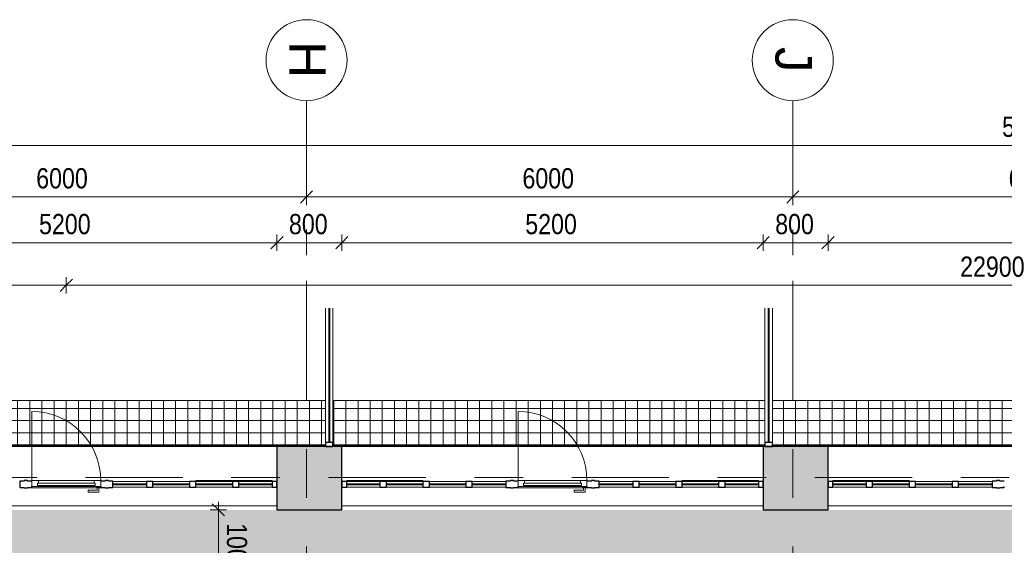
# Model space of a CAD drawing. Header units: millimetres. Extents: x -68595 to 26741, y -534 to 35396.
# Tile 139 of 172: x -52745 to -40595, y 28911 to 35396. Entities that reach past the tile are written whole.
import ezdxf

# ---------------------------------------------------------------- set-up
doc = ezdxf.new("R2010")
doc.units = ezdxf.units.MM
doc.linetypes.add('Center', pattern=[2999.999912, 1200.000007, -599.999968, 599.999968, -599.999968])
doc.linetypes.add('Grid Line', pattern=[2222.5, 1270, -317.5, 317.5, -317.5])
for name, color, linetype, lineweight in [('Curtain Panels', 7, 'Continuous', 9), ('Curtain Panels-1', 7, 'Continuous', 18), ('Curtain Wall Mullions', 7, 'Continuous', 9), ('Curtain Wall Mullions-1', 7, 'Continuous', 25), ('Dimensions', 7, 'Continuous', 9), ('Dimensions-100', 7, 'Continuous', 9), ('Doors', 7, 'Continuous', 9), ('Floors', 7, 'Continuous', 18), ('Specialty Equipment', 7, 'Continuous', 9), ('Walls', 7, 'Continuous', 18), ('Walls-3', 7, 'Continuous', 25), ('Windows', 7, 'Continuous', 9)]:
    doc.layers.add(name, color=color, linetype=linetype, lineweight=lineweight)
for name, color, linetype, lineweight, true_color in [('Cut Pattern-2', 9, 'Continuous', 9, 0x808080), ('Grids-1', 7, 'Continuous', 9, 0xaaaaaa), ('Grids-2', 7, 'Grid Line', 9, 0xaaaaaa), ('Grids-3', 7, 'Center', 9, 0xaaaaaa), ('Specialty Equipment-1', 7, 'Continuous', 9, 0x787878), ('Walls-1', 7, 'Continuous', 25, 0x4d5448)]:
    doc.layers.add(name, color=color, linetype=linetype, lineweight=lineweight, true_color=true_color)
doc.layers.add('Detail Items-1', color=7, linetype='Continuous', lineweight=9, true_color=0xc2d3b4, transparency=0.6)
doc.styles.add('Arial', font='arial.ttf', dxfattribs={"height": 450})
doc.styles.add('Swis721 Cn BT', font='swissc.ttf', dxfattribs={"height": 250})
doc.dimstyles.new('Diagonal_-_2_5mm', dxfattribs={"dimscale": 304.8, "dimtxt": 252.353483, "dimasz": 0.492126, "dimexe": 0.328084, "dimexo": 0.0625, "dimgap": 0.082021, "dimtad": 1, "dimdec": 0, "dimzin": 0, "dimdsep": 46, "dimtxsty": 'Swis721 Cn BT', "dimblk1": 'OBLIQUE', "dimblk2": 'OBLIQUE', "dimsah": 1, "dimcen": 0.09, "dimdle": 0.328084, "dimazin": 0, "dimtfac": 1, "dimtdec": 4, "dimtix": 1, "dimtmove": 0, "dimatfit": 3, "dimfxl": 0.328084, "dimfxlon": 1, "dimtvp": 1, "dimtolj": 1, "dimtzin": 0, "dimarcsym": 2})

# ---------------------------------------------------------------- blocks, each defined once
blk = doc.blocks.new('System Panel - VLS Klaas KAR_LAM 6_1_6-13440441-Sisehoov')
at = {"layer": 'Curtain Panels-1'}
for p, q in [((496, 6), (-496, 6)), ((-496, 6), (-496, -6)), ((496, -6), (496, 6)), ((-496, -6), (496, -6))]:
    blk.add_line(p, q, dxfattribs=at)
blk = doc.blocks.new('Rectangular Mullion - 50mm x 92mm-7887880-Sisehoov')
at = {"layer": 'Curtain Wall Mullions'}
for p, q in [((-48971, 31170), (-48971, 30178)), ((-48879, 31170), (-48879, 30178))]:
    blk.add_line(p, q, dxfattribs=at)
blk = doc.blocks.new('Rectangular Mullion - 50mm x 92mm-8812468-Sisehoov')
at = {"layer": 'Curtain Wall Mullions-1'}
for p, q in [((0, 46), (-50, 46)), ((-50, 46), (-50, -46)), ((0, -46), (0, 46)), ((-50, -46), (0, -46))]:
    blk.add_line(p, q, dxfattribs=at)
blk = doc.blocks.new('System Panel - VLS Klaas KAR_LAM 6_1_6-16023648-Sisehoov')
at = {"layer": 'Curtain Panels-1'}
for p, q in [((510, 6), (-510, 6)), ((-510, 6), (-510, -6)), ((510, -6), (510, 6)), ((-510, -6), (510, -6))]:
    blk.add_line(p, q, dxfattribs=at)
blk = doc.blocks.new('Rectangular Mullion - 50mm x 92mm-7887886-Sisehoov')
at = {"layer": 'Curtain Wall Mullions'}
for p, q in [((-43549, 31198), (-43549, 30178)), ((-43457, 31198), (-43457, 30178))]:
    blk.add_line(p, q, dxfattribs=at)
blk = doc.blocks.new('System Panel - VLS Klaas KAR_LAM 6_1_6-13440442-Sisehoov')
at = {"layer": 'Curtain Panels-1'}
for p, q in [((146, 6), (-521, 6)), ((-521, 6), (-521, -6)), ((-521, -6), (146, -6))]:
    blk.add_line(p, q, dxfattribs=at)
blk = doc.blocks.new('System Panel - VLS Klaas KAR_LAM 6_1_6-8819648-Sisehoov')
at = {"layer": 'Curtain Panels-1'}
for p, q in [((104, 6), (-535, 6)), ((-535, 6), (-535, -6)), ((-535, -6), (104, -6))]:
    blk.add_line(p, q, dxfattribs=at)
blk = doc.blocks.new('Rectangular Mullion - 50mm x 92mm-7887881-Sisehoov')
at = {"layer": 'Curtain Wall Mullions'}
for p, q in [((-48971, 31837), (-48971, 31170)), ((-48879, 31837), (-48879, 31170))]:
    blk.add_line(p, q, dxfattribs=at)
blk = doc.blocks.new('Rectangular Mullion - 50mm x 92mm-7887889-Sisehoov')
at = {"layer": 'Curtain Wall Mullions'}
for p, q in [((-43549, 31837), (-43549, 31198)), ((-43457, 31837), (-43457, 31198))]:
    blk.add_line(p, q, dxfattribs=at)
blk = doc.blocks.new('Klaasseina akna tüüp 9 - Aken_ üles avanev-12924858-Sisehoov')
at = {"layer": 'Windows'}
for p, q in [((-470, -35), (-470, -48)), ((-470, -35), (-470, -48)), ((-470, -48), (470, -48)), ((-470, -48), (-389, -48)), ((-389, -48), (-389, -35)), ((389, -35), (389, -48)), ((389, -48), (470, -48)), ((470, -48), (470, -35)), ((470, -48), (470, -35))]:
    blk.add_line(p, q, dxfattribs=at)
blk = doc.blocks.new('System Panel - Peegelaknad 6-16-4-16-4_ paneel-13635742-Sisehoov')
at = {"layer": 'Curtain Panels-1'}
for p, q in [((245, 5), (-170, 5)), ((-170, 5), (-170, -5)), ((245, -5), (245, 5)), ((-170, -5), (245, -5))]:
    blk.add_line(p, q, dxfattribs=at)
blk = doc.blocks.new('System Panel - Peegelaknad 6-16-4-16-4_ paneel-13544908-Sisehoov')
at = {"layer": 'Curtain Panels-1'}
for p, q in [((225, 5), (-225, 5)), ((-225, 5), (-225, -5)), ((225, -5), (225, 5)), ((-225, -5), (225, -5))]:
    blk.add_line(p, q, dxfattribs=at)
blk = doc.blocks.new('System Panel - Peegelaknad 6-16-4-16-4_ paneel-13544909-Sisehoov')
at = {"layer": 'Curtain Panels-1'}
for p, q in [((225, 5), (-225, 5)), ((-225, 5), (-225, -5)), ((225, -5), (225, 5)), ((-225, -5), (225, -5))]:
    blk.add_line(p, q, dxfattribs=at)
blk = doc.blocks.new('System Panel - Peegelaknad 6-16-4-16-4_ paneel-13544910-Sisehoov')
at = {"layer": 'Curtain Panels-1'}
for p, q in [((205, 5), (-205, 5)), ((-205, 5), (-205, -5)), ((205, -5), (205, 5)), ((-205, -5), (205, -5))]:
    blk.add_line(p, q, dxfattribs=at)
blk = doc.blocks.new('Rectangular Mullion - NEW 150x90mm-V22-Sisehoov')
at = {"layer": 'Curtain Wall Mullions-1'}
for p, q in [((-75, 40), (-20, 40)), ((-20, 40), (-20, 45)), ((-20, 45), (20, 45)), ((20, 45), (20, 40)), ((20, 40), (75, 40)), ((75, 40), (75, -40)), ((-75, -40), (-75, -26)), ((-20, -40), (-75, -40)), ((-20, -45), (-20, -40)), ((20, -45), (-20, -45)), ((75, -40), (20, -40)), ((20, -40), (20, -45))]:
    blk.add_line(p, q, dxfattribs=at)
blk = doc.blocks.new('Rectangular Mullion - NEW 80x70mm-10496725-Sisehoov')
at = {"layer": 'Curtain Wall Mullions'}
for p, q in [((-18745, 29698), (-18335, 29698)), ((-18335, 29628), (-18745, 29628))]:
    blk.add_line(p, q, dxfattribs=at)
blk = doc.blocks.new('Rectangular Mullion - NEW 80x70mm-10496726-Sisehoov')
at = {"layer": 'Curtain Wall Mullions'}
for p, q in [((-18255, 29698), (-17805, 29698)), ((-17805, 29628), (-18255, 29628))]:
    blk.add_line(p, q, dxfattribs=at)
blk = doc.blocks.new('Rectangular Mullion - NEW 80x70mm-10496728-Sisehoov')
at = {"layer": 'Curtain Wall Mullions'}
for p, q in [((-17195, 29698), (-16780, 29698)), ((-16780, 29628), (-17195, 29628))]:
    blk.add_line(p, q, dxfattribs=at)
blk = doc.blocks.new('Rectangular Mullion - NEW 60x70mm-10528323-Sisehoov')
at = {"layer": 'Curtain Wall Mullions-1'}
for p, q in [((-60, 35), (0, 35)), ((-60, -35), (-60, 35)), ((0, 35), (0, -35)), ((0, -35), (-60, -35))]:
    blk.add_line(p, q, dxfattribs=at)
blk = doc.blocks.new('Rectangular Mullion - NEW 80x70mm-10528596-Sisehoov')
at = {"layer": 'Curtain Wall Mullions-1'}
for p, q in [((-40, 35), (40, 35)), ((-40, -35), (-40, 35)), ((40, 35), (40, -35)), ((40, -35), (-40, -35))]:
    blk.add_line(p, q, dxfattribs=at)
blk = doc.blocks.new('Rectangular Mullion - NEW 80x70mm-10528600-Sisehoov')
at = {"layer": 'Curtain Wall Mullions-1'}
for p, q in [((-40, 35), (40, 35)), ((-40, -35), (-40, 35)), ((40, 35), (40, -35)), ((40, -35), (-40, -35))]:
    blk.add_line(p, q, dxfattribs=at)
blk = doc.blocks.new('Rectangular Mullion - NEW 80x70mm-10528603-Sisehoov')
at = {"layer": 'Curtain Wall Mullions-1'}
for p, q in [((-40, 35), (40, 35)), ((-40, -35), (-40, 35)), ((40, 35), (40, -35)), ((40, -35), (-40, -35))]:
    blk.add_line(p, q, dxfattribs=at)
blk = doc.blocks.new('Klaasseina akna tüüp 9 - Aken_ üles avanev-12924857-Sisehoov')
at = {"layer": 'Windows'}
for p, q in [((-470, -35), (-470, -48)), ((-470, -35), (-470, -48)), ((-470, -48), (470, -48)), ((-470, -48), (-389, -48)), ((-389, -48), (-389, -35)), ((389, -35), (389, -48)), ((389, -48), (470, -48)), ((470, -48), (470, -35)), ((470, -48), (470, -35))]:
    blk.add_line(p, q, dxfattribs=at)
blk = doc.blocks.new('System Panel - Peegelaknad 6-16-4-16-4_ paneel-13544905-Sisehoov')
at = {"layer": 'Curtain Panels-1'}
for p, q in [((205, 5), (-205, 5)), ((-205, 5), (-205, -5)), ((205, -5), (205, 5)), ((-205, -5), (205, -5))]:
    blk.add_line(p, q, dxfattribs=at)
blk = doc.blocks.new('System Panel - Peegelaknad 6-16-4-16-4_ paneel-13544906-Sisehoov')
at = {"layer": 'Curtain Panels-1'}
for p, q in [((225, 5), (-225, 5)), ((-225, 5), (-225, -5)), ((225, -5), (225, 5)), ((-225, -5), (225, -5))]:
    blk.add_line(p, q, dxfattribs=at)
blk = doc.blocks.new('System Panel - Peegelaknad 6-16-4-16-4_ paneel-13544907-Sisehoov')
at = {"layer": 'Curtain Panels-1'}
for p, q in [((225, 5), (-225, 5)), ((-225, 5), (-225, -5)), ((225, -5), (225, 5)), ((-225, -5), (225, -5))]:
    blk.add_line(p, q, dxfattribs=at)
blk = doc.blocks.new('System Panel - Peegelaknad 6-16-4-16-4_ paneel-13635741-Sisehoov')
at = {"layer": 'Curtain Panels-1'}
for p, q in [((170, 5), (-245, 5)), ((-245, 5), (-245, -5)), ((170, -5), (170, 5)), ((-245, -5), (170, -5))]:
    blk.add_line(p, q, dxfattribs=at)
blk = doc.blocks.new('Rectangular Mullion - NEW 150x90mm-10528564-Sisehoov')
at = {"layer": 'Curtain Wall Mullions-1'}
for p, q in [((-75, -40), (-75, 40)), ((-75, 40), (-20, 40)), ((-20, 40), (-20, 45)), ((-20, 45), (20, 45)), ((20, 45), (20, 40)), ((20, 40), (75, 40)), ((-20, -40), (-75, -40)), ((-20, -45), (-20, -40)), ((20, -45), (-20, -45)), ((75, -40), (20, -40)), ((20, -40), (20, -45)), ((75, -26), (75, -40))]:
    blk.add_line(p, q, dxfattribs=at)
blk = doc.blocks.new('Rectangular Mullion - NEW 80x70mm-10496727-Sisehoov')
at = {"layer": 'Curtain Wall Mullions'}
for p, q in [((-15630, 29698), (-15215, 29698)), ((-15215, 29628), (-15630, 29628))]:
    blk.add_line(p, q, dxfattribs=at)
blk = doc.blocks.new('Rectangular Mullion - NEW 80x70mm-10496729-Sisehoov')
at = {"layer": 'Curtain Wall Mullions'}
for p, q in [((-14075, 29698), (-13665, 29698)), ((-13665, 29628), (-14075, 29628))]:
    blk.add_line(p, q, dxfattribs=at)
blk = doc.blocks.new('Rectangular Mullion - NEW 60x70mm-10528324-Sisehoov')
at = {"layer": 'Curtain Wall Mullions-1'}
for p, q in [((0, 35), (-60, 35)), ((-60, 35), (-60, -35)), ((0, -35), (0, 35)), ((-60, -35), (0, -35))]:
    blk.add_line(p, q, dxfattribs=at)
blk = doc.blocks.new('Rectangular Mullion - NEW 10x90mm-10496744-Sisehoov')
at = {"layer": 'Curtain Wall Mullions'}
for p, q in [((-16630, 29618), (-16630, 29623)), ((-16630, 29618), (-15822, 29618)), ((-15801, 29618), (-15780, 29618)), ((-15780, 29623), (-15780, 29618))]:
    blk.add_line(p, q, dxfattribs=at)
blk = doc.blocks.new('Klaasseina ukse tüüp 2 - VU-15-17118587-Sisehoov')
at = {"layer": 'Doors'}
for p, q in [((425, 26), (-425, 26)), ((-425, 26), (-425, -48)), ((-341, 26), (-425, 26)), ((-425, 26), (-425, -48)), ((357, 13), (-357, 13)), ((-357, 13), (-357, -13)), ((-357, -13), (-357, 13)), ((-357, 13), (-341, 13)), ((-341, 13), (-341, 26)), ((425, 26), (341, 26)), ((341, 26), (341, 13)), ((341, 13), (357, 13)), ((357, -13), (357, 13)), ((357, 13), (357, -13)), ((425, -48), (425, 26)), ((425, -48), (425, 26)), ((-425, -48), (425, -48)), ((-425, -48), (-344, -48)), ((-357, -13), (357, -13)), ((-344, -13), (-357, -13)), ((-344, -48), (-344, -13)), ((357, -13), (344, -13)), ((344, -13), (344, -48)), ((344, -48), (425, -48)), ((425, -898), (425, -48))]:
    blk.add_line(p, q, dxfattribs=at)
blk.add_arc((425, -48), 850, 180, 270, dxfattribs=at)
at = {"layer": 'Specialty Equipment'}
for p, q in [((-415, 26), (-415, 33)), ((-415, 33), (-402, 33)), ((-403, 38), (-403, 95)), ((-403, 95), (-270, 95)), ((-402, 38), (-403, 38)), ((-402, 33), (-402, 38)), ((-402, 38), (-384, 38)), ((-384, 33), (-402, 33)), ((-382, 38), (-384, 38)), ((-384, 38), (-384, 33)), ((-384, 33), (-370, 33)), ((-270, 74), (-382, 74)), ((-382, 74), (-382, 38)), ((-370, 33), (-370, 26)), ((-268, 93), (-268, 76))]:
    blk.add_line(p, q, dxfattribs=at)
for centre, start, end in [((-270, 93), 0, 90), ((-270, 76), 270, 0)]:
    blk.add_arc(centre, 1.98, start, end, dxfattribs=at)
blk = doc.blocks.new('Rectangular Mullion - NEW 80x70mm-10528607-Sisehoov')
at = {"layer": 'Curtain Wall Mullions-1'}
for p, q in [((-40, 35), (40, 35)), ((-40, -35), (-40, 35)), ((40, 35), (40, -35)), ((40, -35), (-40, -35))]:
    blk.add_line(p, q, dxfattribs=at)
blk = doc.blocks.new('Rectangular Mullion - NEW 80x70mm-10528612-Sisehoov')
at = {"layer": 'Curtain Wall Mullions-1'}
for p, q in [((-40, 35), (40, 35)), ((-40, -35), (-40, 35)), ((40, 35), (40, -35)), ((40, -35), (-40, -35))]:
    blk.add_line(p, q, dxfattribs=at)
blk = doc.blocks.new('Rectangular Mullion - NEW 80x70mm-10528616-Sisehoov')
at = {"layer": 'Curtain Wall Mullions-1'}
for p, q in [((-40, 35), (40, 35)), ((-40, -35), (-40, 35)), ((40, 35), (40, -35)), ((40, -35), (-40, -35))]:
    blk.add_line(p, q, dxfattribs=at)
blk = doc.blocks.new('F-korpuse kanali kate - Süvendi rest 01-13171962-Sisehoov')
at = {"layer": 'Specialty Equipment-1'}
h = blk.add_hatch(dxfattribs=at)
h.set_pattern_fill('FP_12', color=256, style=0, pattern_type=2)
h.set_pattern_definition([(90, (0, 780), (-150, 9e-15), []), (180, (0, 780), (-2e-14, -150), [])])
h.paths.add_polyline_path([(-43380, 1608), (-43380, 12315), (-43940, 12315), (-43940, 810), (-43380, 810)])
h.paths.add_polyline_path([(-43380, 12957), (-43380, 18624), (-43940, 18624), (-43940, 12465), (-43380, 12465)])
h.paths.add_polyline_path([(-43380, 18716), (-43380, 24046), (-43940, 24046), (-43940, 18716), (-43420, 18716)])
h.paths.add_polyline_path([(-43380, 24138), (-43380, 30693), (-43940, 30693), (-43940, 24138), (-43420, 24138)])
h.paths.add_polyline_path([(-43380, 30785), (-43380, 48714), (-43940, 48714), (-43940, 30785), (-43420, 30785)])
h.paths.add_polyline_path([(-43380, 49622), (-43380, 53990), (-43940, 53990), (-43940, 48806), (-43380, 48806)])
at = {"layer": 'Specialty Equipment'}
for p, q in [((-43940, 30693), (-43940, 24138)), ((-43380, 24138), (-43380, 30693)), ((-43940, 24046), (-43940, 18716)), ((-43380, 18716), (-43380, 24046)), ((-43940, 18624), (-43940, 12465)), ((-43380, 12465), (-43380, 18624))]:
    blk.add_line(p, q, dxfattribs=at)
blk = doc.blocks.new('Grid - M_Grid Head - Circle-24584-Sisehoov')
at = {"layer": 'Grids-1'}
blk.add_circle((0, 0), 5, dxfattribs=at)
blk = doc.blocks.new('DIMBLOCK5-Sisehoov')
at = {"layer": 'Dimensions-100'}
for p, q in [((-43205, 33109), (-43205, 33309)), ((-37205, 33109), (-37205, 33309)), ((-37205, 33209), (-43205, 33209)), ((-43205, 33209), (-43205, 33109)), ((-37205, 33209), (-37205, 33109))]:
    blk.add_line(p, q, dxfattribs=at)
at = {"layer": 'Dimensions-100', "lineweight": 35}
for p, q in [((-43205, 33209), (-43280, 33134)), ((-43205, 33209), (-43130, 33284)), ((-37205, 33209), (-37280, 33134)), ((-37205, 33209), (-37130, 33284))]:
    blk.add_line(p, q, dxfattribs=at)
at = {"layer": 'Dimensions-100', "color": 0, "insert": (-40541, 33564), "char_height": 250, "width": 807.53, "attachment_point": 1, "line_spacing_factor": 0.961347, "style": 'Swis721 Cn BT'}
blk.add_mtext('6000', dxfattribs=at)
blk = doc.blocks.new('_Oblique')
at = {"color": 0, "linetype": 'ByBlock', "lineweight": -2}
blk.add_line((-0.5, -0.5), (0.5, 0.5), dxfattribs=at)
blk = doc.blocks.new('DIMBLOCK6-Sisehoov')
at = {"layer": 'Dimensions-100'}
for p, q in [((-49205, 33109), (-49205, 33309)), ((-43205, 33109), (-43205, 33309)), ((-43205, 33209), (-49205, 33209)), ((-49205, 33209), (-49205, 33109)), ((-43205, 33209), (-43205, 33109))]:
    blk.add_line(p, q, dxfattribs=at)
at = {"layer": 'Dimensions-100', "lineweight": 35}
for p, q in [((-49205, 33209), (-49280, 33134)), ((-49205, 33209), (-49130, 33284)), ((-43205, 33209), (-43280, 33134)), ((-43205, 33209), (-43130, 33284))]:
    blk.add_line(p, q, dxfattribs=at)
at = {"layer": 'Dimensions-100', "color": 0, "insert": (-46541, 33564), "char_height": 250, "width": 807.53, "attachment_point": 1, "line_spacing_factor": 0.961347, "style": 'Swis721 Cn BT'}
blk.add_mtext('6000', dxfattribs=at)
blk = doc.blocks.new('DIMBLOCK7-Sisehoov')
at = {"layer": 'Dimensions-100'}
for p, q in [((-55205, 33109), (-55205, 33309)), ((-49205, 33109), (-49205, 33309)), ((-49205, 33209), (-55205, 33209)), ((-55205, 33209), (-55205, 33109)), ((-49205, 33209), (-49205, 33109))]:
    blk.add_line(p, q, dxfattribs=at)
at = {"layer": 'Dimensions-100', "lineweight": 35}
for p, q in [((-55205, 33209), (-55280, 33134)), ((-55205, 33209), (-55130, 33284)), ((-49205, 33209), (-49280, 33134)), ((-49205, 33209), (-49130, 33284))]:
    blk.add_line(p, q, dxfattribs=at)
at = {"layer": 'Dimensions-100', "color": 0, "insert": (-52541, 33564), "char_height": 250, "width": 807.53, "attachment_point": 1, "line_spacing_factor": 0.961347, "style": 'Swis721 Cn BT'}
blk.add_mtext('6000', dxfattribs=at)
blk = doc.blocks.new('DIMBLOCK11-Sisehoov')
at = {"layer": 'Dimensions-100', "lineweight": 35}
for p, q in [((-50293, 29348), (-50368, 29423)), ((-50293, 29348), (-50218, 29273)), ((-50293, 28348), (-50368, 28423)), ((-50293, 28348), (-50218, 28273))]:
    blk.add_line(p, q, dxfattribs=at)
at = {"layer": 'Dimensions-100'}
for p, q in [((-50293, 29448), (-50293, 28348)), ((-50193, 29348), (-50393, 29348)), ((-50293, 29348), (-50193, 29348)), ((-50193, 28348), (-50393, 28348)), ((-50293, 28348), (-50193, 28348))]:
    blk.add_line(p, q, dxfattribs=at)
at = {"layer": 'Dimensions-100', "color": 0, "insert": (-49938, 29185), "char_height": 250, "width": 807.53, "attachment_point": 1, "rotation": 270, "line_spacing_factor": 0.961347, "style": 'Swis721 Cn BT'}
blk.add_mtext('1000', dxfattribs=at)
blk = doc.blocks.new('DIMBLOCK19-Sisehoov')
at = {"layer": 'Dimensions-100'}
for p, q in [((-54770, 32544), (-54770, 32744)), ((-49570, 32544), (-49570, 32744)), ((-54770, 32644), (-49570, 32644)), ((-54770, 32644), (-54770, 32544)), ((-49570, 32644), (-49570, 32544))]:
    blk.add_line(p, q, dxfattribs=at)
at = {"layer": 'Dimensions-100', "lineweight": 35}
for p, q in [((-54770, 32644), (-54695, 32719)), ((-49570, 32644), (-49495, 32719)), ((-54770, 32644), (-54845, 32569)), ((-49570, 32644), (-49645, 32569))]:
    blk.add_line(p, q, dxfattribs=at)
at = {"layer": 'Dimensions-100', "color": 0, "insert": (-52506, 32999), "char_height": 250, "width": 807.53, "attachment_point": 1, "line_spacing_factor": 0.961347, "style": 'Swis721 Cn BT'}
blk.add_mtext('5200', dxfattribs=at)
blk = doc.blocks.new('DIMBLOCK20-Sisehoov')
at = {"layer": 'Dimensions-100'}
for p, q in [((-49570, 32544), (-49570, 32744)), ((-48770, 32544), (-48770, 32744)), ((-49570, 32644), (-48770, 32644)), ((-49570, 32644), (-49570, 32544)), ((-48770, 32644), (-48770, 32544))]:
    blk.add_line(p, q, dxfattribs=at)
at = {"layer": 'Dimensions-100', "lineweight": 35}
for p, q in [((-49570, 32644), (-49495, 32719)), ((-48770, 32644), (-48695, 32719)), ((-49570, 32644), (-49645, 32569)), ((-48770, 32644), (-48845, 32569))]:
    blk.add_line(p, q, dxfattribs=at)
at = {"layer": 'Dimensions-100', "color": 0, "insert": (-49422, 32999), "char_height": 250, "width": 605.65, "attachment_point": 1, "line_spacing_factor": 0.961347, "style": 'Swis721 Cn BT'}
blk.add_mtext('800', dxfattribs=at)
blk = doc.blocks.new('DIMBLOCK21-Sisehoov')
at = {"layer": 'Dimensions-100'}
for p, q in [((-48770, 32544), (-48770, 32744)), ((-43570, 32544), (-43570, 32744)), ((-48770, 32644), (-43570, 32644)), ((-48770, 32644), (-48770, 32544)), ((-43570, 32644), (-43570, 32544))]:
    blk.add_line(p, q, dxfattribs=at)
at = {"layer": 'Dimensions-100', "lineweight": 35}
for p, q in [((-48770, 32644), (-48695, 32719)), ((-43570, 32644), (-43495, 32719)), ((-48770, 32644), (-48845, 32569)), ((-43570, 32644), (-43645, 32569))]:
    blk.add_line(p, q, dxfattribs=at)
at = {"layer": 'Dimensions-100', "color": 0, "insert": (-46506, 32999), "char_height": 250, "width": 807.53, "attachment_point": 1, "line_spacing_factor": 0.961347, "style": 'Swis721 Cn BT'}
blk.add_mtext('5200', dxfattribs=at)
blk = doc.blocks.new('DIMBLOCK22-Sisehoov')
at = {"layer": 'Dimensions-100'}
for p, q in [((-43570, 32544), (-43570, 32744)), ((-42770, 32544), (-42770, 32744)), ((-43570, 32644), (-42770, 32644)), ((-43570, 32644), (-43570, 32544)), ((-42770, 32644), (-42770, 32544))]:
    blk.add_line(p, q, dxfattribs=at)
at = {"layer": 'Dimensions-100', "lineweight": 35}
for p, q in [((-43570, 32644), (-43495, 32719)), ((-42770, 32644), (-42695, 32719)), ((-43570, 32644), (-43645, 32569)), ((-42770, 32644), (-42845, 32569))]:
    blk.add_line(p, q, dxfattribs=at)
at = {"layer": 'Dimensions-100', "color": 0, "insert": (-43422, 32999), "char_height": 250, "width": 605.65, "attachment_point": 1, "line_spacing_factor": 0.961347, "style": 'Swis721 Cn BT'}
blk.add_mtext('800', dxfattribs=at)
blk = doc.blocks.new('DIMBLOCK23-Sisehoov')
at = {"layer": 'Dimensions-100'}
for p, q in [((-42770, 32544), (-42770, 32744)), ((-37570, 32544), (-37570, 32744)), ((-42770, 32644), (-37570, 32644)), ((-42770, 32644), (-42770, 32544)), ((-37570, 32644), (-37570, 32544))]:
    blk.add_line(p, q, dxfattribs=at)
at = {"layer": 'Dimensions-100', "lineweight": 35}
for p, q in [((-42770, 32644), (-42695, 32719)), ((-37570, 32644), (-37495, 32719)), ((-42770, 32644), (-42845, 32569)), ((-37570, 32644), (-37645, 32569))]:
    blk.add_line(p, q, dxfattribs=at)
at = {"layer": 'Dimensions-100', "color": 0, "insert": (-40506, 32999), "char_height": 250, "width": 807.53, "attachment_point": 1, "line_spacing_factor": 0.961347, "style": 'Swis721 Cn BT'}
blk.add_mtext('5200', dxfattribs=at)
blk = doc.blocks.new('DIMBLOCK33-Sisehoov')
at = {"layer": 'Dimensions-100'}
for p, q in [((-66799, 33745), (-66799, 33945)), ((-13604, 33745), (-13604, 33945)), ((-13504, 33845), (-66899, 33845)), ((-66799, 33845), (-66799, 33745)), ((-13604, 33845), (-13604, 33745))]:
    blk.add_line(p, q, dxfattribs=at)
at = {"layer": 'Dimensions-100', "lineweight": 35}
for p, q in [((-66799, 33845), (-66724, 33920)), ((-13604, 33845), (-13529, 33920)), ((-66799, 33845), (-66874, 33770)), ((-13604, 33845), (-13679, 33770))]:
    blk.add_line(p, q, dxfattribs=at)
at = {"layer": 'Dimensions-100', "color": 0, "insert": (-40622, 34200), "char_height": 250, "width": 1009.41, "attachment_point": 1, "line_spacing_factor": 0.961347, "style": 'Swis721 Cn BT'}
blk.add_mtext('53194', dxfattribs=at)
blk = doc.blocks.new('DIMBLOCK36-Sisehoov')
at = {"layer": 'Dimensions-100'}
for p, q in [((-52170, 32019), (-52170, 32219)), ((-29270, 32019), (-29270, 32219)), ((-29270, 32119), (-52170, 32119)), ((-52170, 32119), (-52170, 32019)), ((-29270, 32119), (-29270, 32019))]:
    blk.add_line(p, q, dxfattribs=at)
at = {"layer": 'Dimensions-100', "lineweight": 35}
for p, q in [((-52170, 32119), (-52245, 32044)), ((-52170, 32119), (-52095, 32194)), ((-29270, 32119), (-29345, 32044)), ((-29270, 32119), (-29195, 32194))]:
    blk.add_line(p, q, dxfattribs=at)
at = {"layer": 'Dimensions-100', "color": 0, "insert": (-41140, 32474), "char_height": 250, "width": 1009.41, "attachment_point": 1, "line_spacing_factor": 0.961347, "style": 'Swis721 Cn BT'}
blk.add_mtext('22900', dxfattribs=at)
blk = doc.blocks.new('DIMBLOCK37-Sisehoov')
at = {"layer": 'Dimensions-100'}
for p, q in [((-66815, 32019), (-66815, 32219)), ((-52170, 32019), (-52170, 32219)), ((-52170, 32119), (-66915, 32119)), ((-66815, 32119), (-66815, 32019)), ((-52170, 32119), (-52170, 32019))]:
    blk.add_line(p, q, dxfattribs=at)
at = {"layer": 'Dimensions-100', "lineweight": 35}
for p, q in [((-66815, 32119), (-66890, 32044)), ((-66815, 32119), (-66740, 32194)), ((-52170, 32119), (-52245, 32044)), ((-52170, 32119), (-52095, 32194))]:
    blk.add_line(p, q, dxfattribs=at)
at = {"layer": 'Dimensions-100', "color": 0, "insert": (-59913, 32474), "char_height": 250, "width": 1009.41, "attachment_point": 1, "line_spacing_factor": 0.961347, "style": 'Swis721 Cn BT'}
blk.add_mtext('14645', dxfattribs=at)

msp = doc.modelspace()

# ---------------------------------------------------------------- hatches: boundary and pattern name
at = {"layer": 'Cut Pattern-2'}
h = msp.add_hatch(color=256, dxfattribs=at)
h.paths.add_polyline_path([(-43569.6, 29348.2), (-42769.6, 29348.2), (-42769.6, 30128.2), (-43569.6, 30128.2)])
h.paths.add_polyline_path([(-37178.4, 29348.2), (-36769.6, 29348.2), (-36769.6, 30128.2), (-37569.6, 30128.2), (-37569.6, 29348.2)])
h.paths.add_polyline_path([(-66859.5, 29348.2), (-66804.6, 29348.2), (-66804.6, 30128.2), (-67594.6, 30128.2), (-67594.6, 29348.2)])
h.paths.add_polyline_path([(-31569.6, 29348.2), (-30769.6, 29348.2), (-30769.6, 30128.2), (-31569.6, 30128.2)])
h.paths.add_polyline_path([(-60804.6, 29348.2), (-60804.6, 30128.2), (-61604.6, 30128.2), (-61604.6, 29348.2)])
h.paths.add_polyline_path([(-25569.6, 29348.2), (-24769.6, 29348.2), (-24769.6, 30128.2), (-25569.6, 30128.2)])
h.paths.add_polyline_path([(-19569.6, 29348.2), (-18804.6, 29348.2), (-18804.6, 30128.2), (-19569.6, 30128.2)])
h.paths.add_polyline_path([(-13604.6, 29348.2), (-13024.2, 29348.2), (-13024.2, 30128.2), (-13604.6, 30128.2)])
h.paths.add_polyline_path([(-54769.6, 29348.2), (-54769.6, 30128.2), (-55604.6, 30128.2), (-55604.6, 29348.2), (-55510.8, 29348.2)])
h.paths.add_polyline_path([(-48769.6, 29348.2), (-48769.6, 30128.2), (-49569.6, 30128.2), (-49569.6, 29348.2), (-49400, 29348.2)])
at = {"layer": 'Detail Items-1'}
msp.add_hatch(color=256, dxfattribs=at).paths.add_polyline_path([(-66798.6, 23538.2), (-21407.6, 23538.2), (-20778.3, 25653.7), (-23877.2, 27988.9), (-23877.2, 29348.2), (-52913.6, 29348.2), (-52926.5, 28355.7), (-56372.2, 23783.1), (-59983.4, 25588.8), (-63355.4, 26921.6), (-64518.8, 26921.6), (-66798.6, 25687.2), (-66798.6, 24095.9)])

# ---------------------------------------------------------------- linework, layer by layer
at = {"layer": 'Floors'}
for p, q in [((-55129.6, 30698.2), (-48970.6, 30698.2)), ((-48878.6, 30698.2), (-43548.6, 30698.2)), ((-43456.6, 30698.2), (-36901.2, 30698.2))]:
    msp.add_line(p, q, dxfattribs=at)
at = {"layer": 'Grids-2'}
for p, q in [((-49204.6, 34395.9), (-49204.6, 31895.9)), ((-43204.6, 34395.9), (-43204.6, 31895.9))]:
    msp.add_line(p, q, dxfattribs=at)
at = {"layer": 'Grids-3'}
for p, q in [((-49204.6, 31895.9), (-49204.6, 21456.8)), ((-43204.6, 31895.9), (-43204.6, 21456.8)), ((-14733.1, 29748.2), (-65094.6, 29748.2))]:
    msp.add_line(p, q, dxfattribs=at)
at = {"layer": 'Walls'}
for p, q in [((-49569.6, 30128.2), (-54769.6, 30128.2)), ((-43569.6, 30128.2), (-48769.6, 30128.2)), ((-37569.6, 30128.2), (-42769.6, 30128.2)), ((-49569.6, 29398.2), (-54769.6, 29398.2)), ((-43569.6, 29398.2), (-48769.6, 29398.2)), ((-37569.6, 29398.2), (-42769.6, 29398.2))]:
    msp.add_line(p, q, dxfattribs=at)
at = {"layer": 'Walls-1'}
for p, q in [((-49569.6, 29348.2), (-48769.6, 29348.2)), ((-43569.6, 29348.2), (-42769.6, 29348.2))]:
    msp.add_line(p, q, dxfattribs=at)
at = {"layer": 'Walls-3'}
for p, q in [((-48769.6, 30128.2), (-49569.6, 30128.2)), ((-49569.6, 30128.2), (-49569.6, 29348.2)), ((-48769.6, 29348.2), (-48769.6, 30128.2)), ((-42769.6, 30128.2), (-43569.6, 30128.2)), ((-43569.6, 30128.2), (-43569.6, 29348.2)), ((-42769.6, 29348.2), (-42769.6, 30128.2))]:
    msp.add_line(p, q, dxfattribs=at)

# ---------------------------------------------------------------- block references
at = {"layer": 'Curtain Panels'}
for name, p, rotation in [('System Panel - VLS Klaas KAR_LAM 6_1_6-13440442-Sisehoov', (-48924.6, 31691.2), 89.99999999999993), ('System Panel - VLS Klaas KAR_LAM 6_1_6-8819648-Sisehoov', (-43502.6, 31733.2), 89.99999999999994), ('System Panel - VLS Klaas KAR_LAM 6_1_6-13440441-Sisehoov', (-48924.6, 30674.2), 89.99999999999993), ('System Panel - VLS Klaas KAR_LAM 6_1_6-16023648-Sisehoov', (-43502.6, 30688.2), 89.99999999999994), ('System Panel - Peegelaknad 6-16-4-16-4_ paneel-13635741-Sisehoov', (-51424.6, 29663.2), 180), ('System Panel - Peegelaknad 6-16-4-16-4_ paneel-13544907-Sisehoov', (-50874.6, 29663.2), 180), ('System Panel - Peegelaknad 6-16-4-16-4_ paneel-13544906-Sisehoov', (-50344.6, 29663.2), 180), ('System Panel - Peegelaknad 6-16-4-16-4_ paneel-13544905-Sisehoov', (-49834.6, 29663.2), 180), ('System Panel - Peegelaknad 6-16-4-16-4_ paneel-13544910-Sisehoov', (-48504.6, 29663.2), 180), ('System Panel - Peegelaknad 6-16-4-16-4_ paneel-13544909-Sisehoov', (-47994.6, 29663.2), 180), ('System Panel - Peegelaknad 6-16-4-16-4_ paneel-13544908-Sisehoov', (-47464.6, 29663.2), 180), ('System Panel - Peegelaknad 6-16-4-16-4_ paneel-13635742-Sisehoov', (-46914.6, 29663.2), 180), ('System Panel - Peegelaknad 6-16-4-16-4_ paneel-13635741-Sisehoov', (-45424.6, 29663.2), 180), ('System Panel - Peegelaknad 6-16-4-16-4_ paneel-13544907-Sisehoov', (-44874.6, 29663.2), 180), ('System Panel - Peegelaknad 6-16-4-16-4_ paneel-13544906-Sisehoov', (-44344.6, 29663.2), 180), ('System Panel - Peegelaknad 6-16-4-16-4_ paneel-13544905-Sisehoov', (-43834.6, 29663.2), 180), ('System Panel - Peegelaknad 6-16-4-16-4_ paneel-13544910-Sisehoov', (-42504.6, 29663.2), 180), ('System Panel - Peegelaknad 6-16-4-16-4_ paneel-13544909-Sisehoov', (-41994.6, 29663.2), 180), ('System Panel - Peegelaknad 6-16-4-16-4_ paneel-13544908-Sisehoov', (-41464.6, 29663.2), 180), ('System Panel - Peegelaknad 6-16-4-16-4_ paneel-13635742-Sisehoov', (-40914.6, 29663.2), 180)]:
    msp.add_blockref(name, p, dxfattribs=dict(at, rotation=rotation))
at = {"layer": 'Curtain Wall Mullions'}
for name, p in [('Rectangular Mullion - 50mm x 92mm-7887881-Sisehoov', (0, 0)), ('Rectangular Mullion - 50mm x 92mm-7887889-Sisehoov', (0, 0)), ('Rectangular Mullion - 50mm x 92mm-7887880-Sisehoov', (0, 0)), ('Rectangular Mullion - 50mm x 92mm-7887886-Sisehoov', (0, 0)), ('Rectangular Mullion - NEW 80x70mm-10496727-Sisehoov', (-35965, 0)), ('Rectangular Mullion - NEW 80x70mm-10496726-Sisehoov', (-32845, 0)), ('Rectangular Mullion - NEW 80x70mm-10496726-Sisehoov', (-32315, 0)), ('Rectangular Mullion - NEW 80x70mm-10496729-Sisehoov', (-35965, 0)), ('Rectangular Mullion - NEW 60x70mm-10528324-Sisehoov', (-49569.6, 29663.2)), ('Rectangular Mullion - NEW 80x70mm-10496725-Sisehoov', (-29965, 0)), ('Rectangular Mullion - NEW 80x70mm-10496726-Sisehoov', (-29965, 0)), ('Rectangular Mullion - NEW 80x70mm-10496726-Sisehoov', (-29435, 0)), ('Rectangular Mullion - NEW 80x70mm-10496728-Sisehoov', (-29965, 0)), ('Rectangular Mullion - NEW 80x70mm-10496727-Sisehoov', (-29965, 0)), ('Rectangular Mullion - NEW 80x70mm-10496726-Sisehoov', (-26845, 0)), ('Rectangular Mullion - NEW 80x70mm-10496726-Sisehoov', (-26315, 0)), ('Rectangular Mullion - NEW 80x70mm-10496729-Sisehoov', (-29965, 0)), ('Rectangular Mullion - NEW 60x70mm-10528324-Sisehoov', (-43569.6, 29663.2)), ('Rectangular Mullion - NEW 80x70mm-10496725-Sisehoov', (-23965, 0)), ('Rectangular Mullion - NEW 80x70mm-10496726-Sisehoov', (-23965, 0)), ('Rectangular Mullion - NEW 80x70mm-10496726-Sisehoov', (-23435, 0)), ('Rectangular Mullion - NEW 80x70mm-10496728-Sisehoov', (-23965, 0)), ('Rectangular Mullion - NEW 10x90mm-10496744-Sisehoov', (-35965, 0)), ('Rectangular Mullion - NEW 10x90mm-10496744-Sisehoov', (-29965, 0))]:
    msp.add_blockref(name, p, dxfattribs=at)
at = {"layer": 'Curtain Wall Mullions', "rotation": 269.9999999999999}
for p in [(-48924.6, 30128.2), (-43502.6, 30128.2)]:
    msp.add_blockref('Rectangular Mullion - 50mm x 92mm-8812468-Sisehoov', p, dxfattribs=at)
at = {"layer": 'Curtain Wall Mullions', "extrusion": (0, 0, -1)}
for name, p in [('Rectangular Mullion - NEW 150x90mm-V22-Sisehoov', (52669.6, 29663.2)), ('Rectangular Mullion - NEW 150x90mm-10528564-Sisehoov', (51669.6, 29663.2)), ('Rectangular Mullion - NEW 80x70mm-10528607-Sisehoov', (51139.6, 29663.2)), ('Rectangular Mullion - NEW 80x70mm-10528612-Sisehoov', (50609.6, 29663.2)), ('Rectangular Mullion - NEW 80x70mm-10528616-Sisehoov', (50079.6, 29663.2)), ('Rectangular Mullion - NEW 60x70mm-10528323-Sisehoov', (48769.6, 29663.2)), ('Rectangular Mullion - NEW 80x70mm-10528596-Sisehoov', (48259.6, 29663.2)), ('Rectangular Mullion - NEW 80x70mm-10528600-Sisehoov', (47729.6, 29663.2)), ('Rectangular Mullion - NEW 80x70mm-10528603-Sisehoov', (47199.6, 29663.2)), ('Rectangular Mullion - NEW 150x90mm-V22-Sisehoov', (46669.6, 29663.2)), ('Rectangular Mullion - NEW 150x90mm-10528564-Sisehoov', (45669.6, 29663.2)), ('Rectangular Mullion - NEW 80x70mm-10528607-Sisehoov', (45139.6, 29663.2)), ('Rectangular Mullion - NEW 80x70mm-10528612-Sisehoov', (44609.6, 29663.2)), ('Rectangular Mullion - NEW 80x70mm-10528616-Sisehoov', (44079.6, 29663.2)), ('Rectangular Mullion - NEW 60x70mm-10528323-Sisehoov', (42769.6, 29663.2)), ('Rectangular Mullion - NEW 80x70mm-10528596-Sisehoov', (42259.6, 29663.2)), ('Rectangular Mullion - NEW 80x70mm-10528600-Sisehoov', (41729.6, 29663.2)), ('Rectangular Mullion - NEW 80x70mm-10528603-Sisehoov', (41199.6, 29663.2)), ('Rectangular Mullion - NEW 150x90mm-V22-Sisehoov', (40669.6, 29663.2))]:
    msp.add_blockref(name, p, dxfattribs=at)
at = {"layer": 'Doors', "rotation": 180}
for p in [(-52169.6, 29663.2), (-46169.6, 29663.2)]:
    msp.add_blockref('Klaasseina ukse tüüp 2 - VU-15-17118587-Sisehoov', p, dxfattribs=at)
at = {"layer": 'Grids-1', "xscale": 99.99999999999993, "yscale": 99.99999999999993, "zscale": 99.99999999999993, "rotation": 180}
for p in [(-49204.6, 34895.9), (-43204.6, 34895.9)]:
    msp.add_blockref('Grid - M_Grid Head - Circle-24584-Sisehoov', p, dxfattribs=at)
at = {"layer": 'Specialty Equipment', "rotation": 270.0000000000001}
msp.add_blockref('F-korpuse kanali kate - Süvendi rest 01-13171962-Sisehoov', (-67594.6, -13241.8), dxfattribs=at)
at = {"layer": 'Windows', "rotation": 180}
for name, p in [('Klaasseina akna tüüp 9 - Aken_ üles avanev-12924857-Sisehoov', (-50099.6, 29663.2)), ('Klaasseina akna tüüp 9 - Aken_ üles avanev-12924858-Sisehoov', (-48239.6, 29663.2)), ('Klaasseina akna tüüp 9 - Aken_ üles avanev-12924857-Sisehoov', (-44099.6, 29663.2)), ('Klaasseina akna tüüp 9 - Aken_ üles avanev-12924858-Sisehoov', (-42239.6, 29663.2))]:
    msp.add_blockref(name, p, dxfattribs=at)

# ---------------------------------------------------------------- texts
at = {"layer": 'Grids-1', "char_height": 450, "attachment_point": 1, "rotation": 270, "style": 'Arial'}
for s, insert, width in [('H', (-48969.3, 35130), 553.164), ('J', (-42969.3, 35060.5), 384.81)]:
    msp.add_mtext(s, dxfattribs=dict(at, insert=insert, width=width))

# ---------------------------------------------------------------- dimensions: what is measured, and where the dimension line sits
at = {"layer": 'Dimensions'}
for base, p1, p2, override, picture, middle in [((-66798.6, 33845), (-13604.2, 33745), (-66798.6, 33745), {"dimpost": '<>', "dimfxl": 53194.37628}, 'DIMBLOCK33-Sisehoov', (-40201.4, 33998.3)), ((-55204.6, 33209.1), (-49204.6, 33109.1), (-55204.6, 33109.1), {"dimpost": '<>', "dimfxl": 6000}, 'DIMBLOCK7-Sisehoov', (-52204.6, 33362.4)), ((-49204.6, 33209.1), (-43204.6, 33109.1), (-49204.6, 33109.1), {"dimpost": '<>', "dimfxl": 6000}, 'DIMBLOCK6-Sisehoov', (-46204.6, 33362.4)), ((-43204.6, 33209.1), (-37204.6, 33109.1), (-43204.6, 33109.1), {"dimpost": '<>', "dimfxl": 6000}, 'DIMBLOCK5-Sisehoov', (-40204.6, 33362.4)), ((-49569.6, 32644.4), (-54769.6, 32544.4), (-49569.6, 32544.4), {"dimpost": '<>', "dimfxl": 5200}, 'DIMBLOCK19-Sisehoov', (-52169.6, 32797.8)), ((-43569.6, 32644.4), (-48769.6, 32544.4), (-43569.6, 32544.4), {"dimpost": '<>', "dimfxl": 5200}, 'DIMBLOCK21-Sisehoov', (-46169.6, 32797.8)), ((-42769.6, 32644.4), (-43569.6, 32544.4), (-42769.6, 32544.4), {"dimpost": '<>', "dimfxl": 800}, 'DIMBLOCK22-Sisehoov', (-43169.6, 32797.7)), ((-37569.6, 32644.4), (-42769.6, 32544.4), (-37569.6, 32544.4), {"dimpost": '<>', "dimfxl": 5200}, 'DIMBLOCK23-Sisehoov', (-40169.6, 32797.8))]:
    dim = msp.add_linear_dim(base=base, p1=p1, p2=p2, dimstyle='Diagonal_-_2_5mm', override=override, dxfattribs=at)
    dim.commit()
    dim.dimension.update_dxf_attribs({"geometry": picture, "text_midpoint": middle})
for base, p1, p2, angle, override, picture, middle in [((-48769.6, 32644.4), (-49569.6, 32544.4), (-48769.6, 32544.4), 0, {"dimpost": '<>', "dimfxl": 800}, 'DIMBLOCK20-Sisehoov', (-49169.6, 32797.7)), ((-66814.6, 32118.7), (-52169.6, 32018.7), (-66814.6, 32018.7), 0, {"dimpost": '<>', "dimfxl": 14645}, 'DIMBLOCK37-Sisehoov', (-59492.1, 32272)), ((-52169.6, 32118.7), (-29269.6, 32018.7), (-52169.6, 32018.7), 0, {"dimpost": '<>', "dimfxl": 22900}, 'DIMBLOCK36-Sisehoov', (-40719.6, 32272.2)), ((-50293, 28348.2), (-50193, 29348.2), (-50193, 28348.2), 90, {"dimpost": '<>', "dimfxl": 1000}, 'DIMBLOCK11-Sisehoov', (-50446.3, 28848.2))]:
    dim = msp.add_linear_dim(base=base, p1=p1, p2=p2, angle=angle, dimstyle='Diagonal_-_2_5mm', override=override, dxfattribs=at)
    dim.commit()
    dim.dimension.update_dxf_attribs({"geometry": picture, "text_midpoint": middle})

doc.saveas('drawing.dxf')
